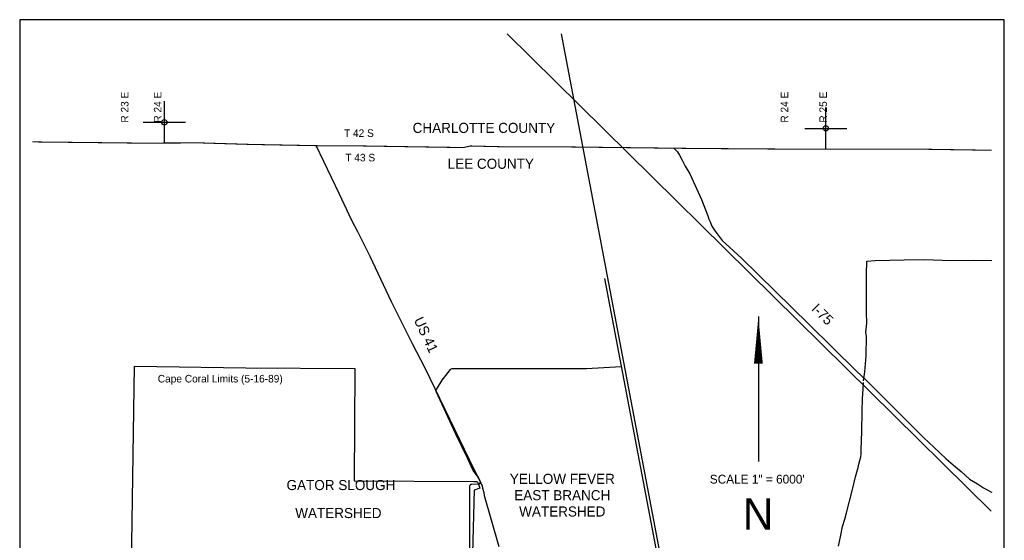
# Model space of a CAD drawing. Extents: x 182046 to 228846, y 828009 to 892418.
# Tile 2 of 2: x 182046 to 228846, y 867648 to 892418. Entities that reach past the tile are written whole.
import ezdxf
from ezdxf.enums import TextEntityAlignment as Align

# ---------------------------------------------------------------- set-up
doc = ezdxf.new("R2010")
doc.units = 0
doc.header["$LTSCALE"] = 800
doc.header["$PDMODE"] = 34
doc.header["$PDSIZE"] = 250
doc.linetypes.add('DASHED', pattern=[0])
doc.linetypes.add('PHANTOM', pattern=[0])
doc.layers.get('0').update_dxf_attribs({"linetype": 'CONTINUOUS'})
for name, color, linetype in [('BORDER', 1, 'CONTINUOUS'), ('CITY', 14, 'DASHED'), ('COUNTY', 15, 'PHANTOM'), ('MAJROADS', 9, 'CONTINUOUS'), ('RR', 12, 'CONTINUOUS'), ('TEXT', 7, 'CONTINUOUS'), ('WSHEDS', 3, 'CONTINUOUS')]:
    doc.layers.add(name, color=color, linetype=linetype)

# ---------------------------------------------------------------- blocks, each defined once
blk = doc.blocks.new('TICK')
at = {"color": 0}
for points in [[(500, 0), (500, 1000)], [(0, 500), (1000, 500)]]:
    blk.add_lwpolyline(points, dxfattribs=at)
blk.add_point((500, 500), dxfattribs=at)

msp = doc.modelspace()

# ---------------------------------------------------------------- linework, layer by layer
at = {"layer": 'BORDER', "color": 0}
msp.add_lwpolyline([(182045.542833, 828817.58318), (228845.542833, 828817.58318), (228845.542833, 892417.58318), (182045.542833, 892417.58318)], close=True, dxfattribs=at)
at = {"layer": 'CITY', "color": 0}
msp.add_lwpolyline([(187347.770767, 865387.584707), (187499.382255, 875932.229693), (192794.542773, 875851.465528), (197979.462598, 875821.637994), (197936.64334, 870470.828677), (203630.036587, 870442.748752), (203795.900959, 870439.935997), (203849.844649, 870320.722864), (203924.399565, 870122.50796), (203642.790665, 870034.391969), (203574.018172, 867039.647438)], dxfattribs=at)
at = {"layer": 'COUNTY', "color": 0, "const_width": 50}
msp.add_lwpolyline([(228245.542833, 886204.546789), (224751.447601, 886257.874709), (219114.157616, 886255.404776), (214021.543755, 886291.817891), (208887.187808, 886353.589829), (208291.453285, 886361.144741), (207916.542566, 886369.294885), (205272.651687, 886364.339376), (203467.99884, 886408.553543), (203132.88164, 886332.858235), (198115.541876, 886412.891835), (197109.26519, 886414.937857), (196675.085392, 886413.193243), (193006.360298, 886482.901518), (190661.379157, 886554.445906), (187670.978299, 886545.780182), (184101.07025, 886586.060461), (183863.65492, 886586.060461), (182645.542833, 886603.322829)], dxfattribs=at)
at = {"layer": 'MAJROADS', "color": 0}
for points in [[(196125.928774, 886440.089125), (197215.085959, 884169.665115), (197817.131399, 882874.825036), (198106.395683, 882336.419404), (198684.177138, 881159.065662), (199698.799098, 879006.501545), (200697.78465, 877004.875664), (201300.950761, 875860.849302), (203644.470066, 871000.371578), (203941.739333, 870411.632447), (203983.009437, 870327.535752), (204024.279541, 870243.439056), (204048.605786, 870134.331259), (204114.077617, 869924.369688), (204121.335485, 869773.493711), (204815.580627, 867355.182182)], [(213139.410254, 886311.403354), (213313.989881, 886125.768028), (213413.349428, 885965.828657), (213537.346518, 885738.674188), (213669.286332, 885452.807682), (213892.767488, 885082.470922), (214445.039765, 883855.03272), (214757.758662, 883090.219734), (214806.84697, 882930.65392), (214872.630098, 882762.585047), (214946.729507, 882586.075375), (215104.240756, 882358.671869), (215436.082594, 881912.118877), (216359.874562, 881067.354087), (219554.073312, 877926.629614), (221816.59963, 875697.76051), (222274.244084, 875267.030705), (225018.99014, 872531.838158), (225491.473856, 872077.077849), (226083.091462, 871524.66749), (226520.802278, 871152.20356), (226801.488375, 870916.747286), (227198.366213, 870564.578832), (227565.987846, 870329.328917), (227858.342431, 870151.857692), (228210.86174, 869948.770457), (228245.542833, 869937.179994)], [(222151.649853, 875236.687114), (222218.33288, 875658.186865), (222274.234332, 876420.316084), (222297.85593, 877350.275096), (222257.444282, 877551.683213), (222310.934285, 877987.026628), (222289.506836, 878489.959516), (222296.679348, 879461.937808), (222302.986212, 880316.608375), (222307.56178, 880936.663492), (222710.007022, 880967.212049), (223405.53608, 880970.459116), (224084.492388, 880998.967217), (225073.35259, 881008.429287), (226296.395418, 880957.506199), (227377.487808, 880974.667241), (228245.542833, 880962.104532)], [(220958.904581, 867371.696867), (221071.728599, 867898.777813), (221158.549599, 868308.73653), (221270.013312, 868651.476766), (221339.334082, 868961.009668), (221606.75407, 869998.104154), (221770.903971, 870667.259202), (221899.929747, 871118.804375), (221934.621048, 871277.760388), (222020.947392, 871620.68612), (222047.012241, 871746.187472), (222048.619873, 871964.044675), (222071.684984, 872818.591578), (222095.801238, 873815.583575), (222108.384938, 874385.302121), (222137.046731, 874862.726648), (222155.969098, 875155.872296)]]:
    msp.add_lwpolyline(points, dxfattribs=at)
at = {"layer": 'RR', "color": 0}
for points in [[(205209.788486, 891736.150142), (228226.443387, 869031.058097)], [(207775.276708, 891740.153168), (214113.876763, 858330.497508)]]:
    msp.add_lwpolyline(points, dxfattribs=at)
at = {"layer": 'TEXT', "color": 0}
msp.add_line((217156.801494, 878302.730677), (217156.801494, 871402.730677), dxfattribs=at)
msp.add_lwpolyline([(217156.801494, 878302.730677, 0, 420, 0), (217156.801494, 876052.730677, 420, 420, 0)], format="xyseb", dxfattribs=at)
at = {"layer": 'WSHEDS', "color": 0}
msp.add_lwpolyline([(209843.081194, 880109.741295), (213204.886674, 862417.996223), (210934.261511, 862468.201428), (209132.68819, 862473.116185), (207816.918518, 862449.307316), (208880.79982, 860918.001674), (209145.134038, 860413.263329), (209416.964139, 859791.16047), (210851.78006, 856087.398508), (211501.999142, 854455.735898), (211524.406067, 853515.593187), (211524.406067, 852842.967179), (211484.839831, 852368.172351), (211484.839831, 852051.642465), (210179.154053, 852051.642465), (210157.683105, 849142.021071), (211539.794979, 849140.201643), (212419.479251, 849116.951036), (212454.064781, 849168.678845), (213621.41656, 847105.863)], dxfattribs=at)
msp.add_lwpolyline([(200717.849589, 865057.582597), (203343.821738, 865033.071625, 0.41695), (203444.755103, 865133.067269), (203444.755103, 870226.00214, -0.410899), (203543.622263, 870325.995723), (203847.058916, 870329.433398, 0.55383), (203935.368794, 870474.14834), (203852.58886, 870639.708208, 0.044994), (203843.146141, 870654.986848), (203617.387371, 870955.998542, -0.051765), (203606.769057, 870973.709996), (203334.472953, 871557.201646, 0.003283), (203333.909803, 871558.388006), (202780.640458, 872704.445934, -0.004284), (202779.908763, 872705.995355), (201845.8452, 874728.648051, -0.254467), (201852.124411, 874824.038082), (202179.525985, 875341.53873, -0.024244), (202185.09841, 875349.468247), (202517.770415, 875777.189395, -0.231443), (202596.705637, 875815.795334), (208983.290712, 875815.795334, 0.016482), (208989.87816, 875816.012542), (210638.301283, 875924.837923)], format="xyb", dxfattribs=at)

# ---------------------------------------------------------------- block references
at = {"color": 0, "xscale": 2, "yscale": 2, "zscale": 2}
for p in [(187920.862324, 886536.418209), (219364.041641, 886246.042803)]:
    msp.add_blockref('TICK', p, dxfattribs=at)

# ---------------------------------------------------------------- texts
at = {"layer": 'CITY', "color": 0}
msp.add_text('Cape Coral Limits (5-16-89)', height=360, dxfattribs=at).set_placement((188608.115927, 875157.815343))
at = {"layer": 'MAJROADS', "color": 0}
for s, rotation, p in [('I-75', 315, (219649.461911, 878626.705545)), ('US 41', 295, (200766.178019, 878135.646951))]:
    msp.add_text(s, height=480, rotation=rotation, dxfattribs=at).set_placement(p)
at = {"layer": 'TEXT', "color": 0}
for s, p in [('R 23 E', (187216.528861, 887518.627322)), ('R 24 E', (188784.603985, 887518.627322)), ('R 24 E', (218578.031341, 887518.627322)), ('R 25 E', (220416.464245, 887518.627322))]:
    msp.add_text(s, height=360, rotation=90, dxfattribs=at).set_placement(p)
for s, height, p in [('CHARLOTTE COUNTY', 480, (200723.237376, 887029.832316)), ('T 42 S', 360, (197459.05021, 886838.440082)), ('T 43 S', 360, (197522.069738, 885675.683837)), ('LEE COUNTY', 480, (202386.382358, 885323.215511))]:
    msp.add_text(s, height=height, dxfattribs=at).set_placement(p)
for s, height, p in [('GATOR SLOUGH', 480, (197316.121961, 870037.617993)), ('YELLOW FEVER', 480, (207835.931437, 870333.501135)), ('SCALE 1" = 6000\'', 420, (217100.878907, 870347.742607)), ('EAST BRANCH', 480, (207835.931437, 869556.358278)), ('N', 1500, (217142.820848, 868152.781048)), ('WATERSHED', 480, (197192.919414, 868706.076436)), ('WATERSHED', 480, (207835.931437, 868779.215421))]:
    msp.add_text(s, height=height, dxfattribs=at).set_placement(p, align=Align.CENTER)

doc.saveas('drawing.dxf')
